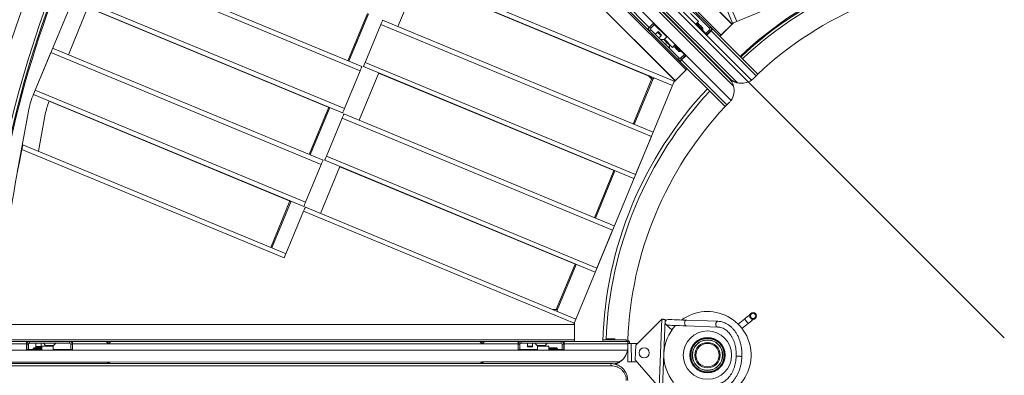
# Model space of a CAD drawing. Header units: millimetres. Extents: x 0 to 420, y 0 to 297.
# Tile 3 of 131: x 131 to 174, y 69 to 85. Entities that reach past the tile are written whole.
import ezdxf

# ---------------------------------------------------------------- set-up
doc = ezdxf.new("R2010")
doc.units = ezdxf.units.MM
doc.layers.add('0COTES', color=5, linetype='Continuous')
doc.styles.add('SLDTEXTSTYLE0', font='TXT', dxfattribs={"width": 0.75})
doc.dimstyles.new('SLDDIMSTYLE1', dxfattribs={"dimtxt": 3.5, "dimasz": 3.302, "dimexe": 0, "dimexo": 0.0625, "dimgap": 0.875, "dimtad": 1, "dimdec": 0, "dimlfac": 20, "dimrnd": 1e-09, "dimzin": 12, "dimdsep": 46, "dimtxsty": 'SLDTEXTSTYLE0', "dimsah": 1, "dimcen": 0, "dimadec": 0, "dimazin": 3, "dimtfac": 1, "dimtdec": 0, "dimtofl": 0, "dimtmove": 0, "dimatfit": 3, "dimfxl": 0, "dimfrac": 2, "dimtolj": 1, "dimtzin": 12, "dimarcsym": 0})

# ---------------------------------------------------------------- blocks, each defined once
blk = doc.blocks.new('_D_5')
at = {"layer": '0COTES'}
for q in [(109.054, 136.014), (174.319, 70.749)]:
    blk.add_line((142.466, 102.602), q, dxfattribs=at)
blk.add_arc((174.319, 70.749), 45.046, 135.6187, 136.2717, dxfattribs=at)
blk.add_solid([(142.466, 102.602), (140.491, 105.296), (139.772, 104.577)], dxfattribs=at)
at = {"layer": '0COTES', "insert": (112.243, 139.203), "char_height": 3.5, "attachment_point": 1, "rotation": 315, "style": 'SLDTEXTSTYLE0'}
blk.add_mtext('R901', dxfattribs=at)

msp = doc.modelspace()

# ---------------------------------------------------------------- linework, layer by layer
at = {"color": 7, "linetype": 'Continuous', "lineweight": 18}
for p, q in [((162.366, 84.514), (144.545, 102.331)), ((144.556, 102.319), (162.342, 84.538)), ((161.836, 83.984), (144.014, 101.8)), ((161.889, 84.037), (144.067, 101.853)), ((163.225, 82.064), (143.932, 101.352)), ((160.35, 82.509), (142.531, 100.329)), ((160.403, 82.563), (142.584, 100.382)), ((162.322, 81.173), (143.032, 100.464)), ((159.873, 82.032), (142.053, 99.851)), ((142.065, 99.84), (159.849, 82.056)), ((162.388, 84.557), (157.469, 96.428)), ((157.654, 96.505), (162.572, 84.635)), ((135.939, 91.673), (131.703, 81.445)), ((162.427, 84.575), (172.969, 88.943)), ((146.038, 82.474), (134.166, 87.39)), ((134.242, 87.575), (146.114, 82.659)), ((159.83, 82.01), (147.958, 86.927)), ((147.696, 84.412), (148.547, 86.467)), ((147.881, 86.743), (159.751, 81.826)), ((148.543, 86.458), (158.76, 82.226)), ((162.435, 81.803), (158.176, 86.063)), ((158.317, 86.063), (162.241, 82.138)), ((162.596, 81.951), (158.335, 86.21)), ((158.335, 86.069), (162.26, 82.145)), ((133.477, 85.727), (145.349, 80.811)), ((161.374, 84.346), (160.13, 85.59)), ((134.093, 85.256), (133.232, 83.177)), ((145.273, 80.626), (133.4, 85.543)), ((144.706, 80.851), (134.09, 85.248)), ((157.61, 85.497), (158.732, 84.374)), ((146.364, 84.981), (145.507, 82.91)), ((146.412, 84.971), (145.551, 82.892)), ((160.545, 84.991), (160.899, 84.637)), ((146.952, 84.504), (146.263, 82.84)), ((158.824, 79.587), (146.952, 84.504)), ((147.028, 84.688), (158.901, 79.772)), ((158.662, 84.304), (158.732, 84.374)), ((158.732, 84.374), (158.909, 84.551)), ((158.796, 84.339), (158.747, 84.389)), ((158.796, 84.339), (158.959, 84.502)), ((158.909, 84.551), (159.501, 83.959)), ((160.899, 84.637), (160.793, 84.531)), ((160.793, 84.531), (161.27, 84.054)), ((161.085, 84.275), (161.085, 84.346)), ((161.374, 84.346), (161.424, 84.395)), ((161.447, 84.231), (161.518, 84.302)), ((161.491, 84.275), (161.459, 84.307)), ((161.836, 83.984), (162.427, 84.575)), ((162.366, 84.514), (161.889, 84.037)), ((162.342, 84.538), (162.388, 84.557)), ((162.424, 84.572), (162.388, 84.557)), ((158.796, 84.268), (158.747, 84.219)), ((160.041, 83.024), (158.796, 84.268)), ((159.094, 84.171), (159.111, 84.188)), ((159.094, 84.171), (159.253, 84.012)), ((159.133, 84.174), (159.257, 84.05)), ((159.253, 84.012), (159.271, 84.029)), ((159.501, 83.959), (159.395, 83.853)), ((160.23, 84.175), (160.217, 84.162)), ((160.429, 83.95), (160.442, 83.963)), ((161.067, 84.257), (161.085, 84.275)), ((161.212, 84.113), (161.374, 84.275)), ((161.424, 84.226), (161.261, 84.063)), ((161.27, 84.054), (161.447, 84.231)), ((161.374, 84.275), (161.424, 84.226)), ((161.447, 84.231), (163.427, 82.251)), ((161.889, 84.037), (161.836, 83.984)), ((161.836, 83.984), (162.72, 83.1)), ((132.539, 83.464), (144.412, 78.547)), ((159.369, 83.843), (159.233, 83.843)), ((159.395, 83.853), (159.749, 83.499)), ((159.448, 83.8), (159.43, 83.782)), ((159.554, 83.658), (159.572, 83.676)), ((159.616, 83.461), (159.616, 83.597)), ((159.749, 83.499), (159.855, 83.605)), ((159.855, 83.605), (160.332, 83.128)), ((160.931, 83.474), (160.92, 83.462)), ((160.946, 83.459), (160.933, 83.446)), ((132.463, 83.279), (131.774, 81.616)), ((144.335, 78.362), (132.463, 83.279)), ((160.041, 83.024), (159.991, 82.974)), ((160.041, 83.314), (160.111, 83.314)), ((160.111, 83.314), (160.129, 83.331)), ((160.274, 83.187), (160.111, 83.024)), ((160.111, 83.024), (160.161, 82.974)), ((160.332, 83.128), (160.155, 82.951)), ((160.161, 82.974), (160.323, 83.137)), ((163.498, 82.322), (162.72, 83.1)), ((158.059, 77.739), (146.187, 82.656)), ((146.263, 82.84), (158.135, 77.924)), ((159.811, 81.971), (160.403, 82.563)), ((160.155, 82.951), (160.085, 82.881)), ((160.155, 82.951), (162.135, 80.972)), ((160.35, 82.509), (160.403, 82.563)), ((161.287, 81.679), (160.403, 82.563)), ((145.349, 80.811), (146.038, 82.474)), ((145.993, 80.301), (146.854, 82.379)), ((157.224, 78.074), (146.851, 82.371)), ((158.025, 80.134), (158.851, 82.128)), ((158.835, 82.112), (158.694, 82.253)), ((158.883, 82.103), (158.741, 82.244)), ((158.854, 82.131), (158.835, 82.112)), ((158.851, 82.128), (158.854, 82.131)), ((158.941, 82.161), (158.883, 82.103)), ((158.898, 82.119), (158.941, 82.161)), ((159.873, 82.032), (160.35, 82.509)), ((163.427, 82.251), (163.321, 82.145)), ((163.427, 82.251), (163.498, 82.322)), ((155.445, 71.428), (159.811, 81.971)), ((158.069, 80.116), (158.898, 82.119)), ((158.835, 82.112), (158.842, 82.105)), ((158.883, 82.103), (158.889, 82.096)), ((159.815, 81.974), (159.83, 82.01)), ((159.849, 82.056), (159.83, 82.01)), ((162.559, 81.962), (162.577, 81.944)), ((143.57, 76.515), (131.698, 81.431)), ((131.774, 81.616), (143.646, 76.699)), ((162.065, 80.901), (161.287, 81.679)), ((143.003, 76.74), (132.388, 81.137)), ((144.661, 80.869), (143.804, 78.799)), ((144.709, 80.859), (143.848, 78.781)), ((162.135, 80.972), (162.065, 80.901)), ((162.135, 80.972), (162.241, 81.078)), ((131.482, 80.698), (130.979, 78.004)), ((132.219, 80.56), (131.917, 78.94)), ((145.326, 80.577), (157.198, 75.66)), ((145.249, 80.392), (144.56, 78.729)), ((157.121, 75.475), (145.249, 80.392)), ((158.135, 77.924), (158.824, 79.587)), ((131.237, 79.222), (142.786, 74.44)), ((142.71, 74.255), (131.194, 79.023)), ((144.56, 78.729), (156.433, 73.812)), ((143.646, 76.699), (144.335, 78.362)), ((144.3, 76.213), (145.151, 78.268)), ((156.356, 73.628), (144.484, 78.544)), ((155.521, 73.963), (145.148, 78.259)), ((156.322, 76.023), (157.179, 78.092)), ((156.366, 76.005), (157.227, 78.083)), ((142.959, 76.758), (142.114, 74.718)), ((143.007, 76.748), (142.158, 74.7)), ((143.558, 76.304), (142.71, 74.255)), ((155.431, 71.388), (143.558, 76.304)), ((143.635, 76.489), (155.505, 71.573)), ((156.433, 73.812), (157.121, 75.475)), ((154.652, 71.992), (155.476, 73.981)), ((154.695, 71.969), (155.525, 73.972)), ((154.647, 72.001), (154.473, 72.001)), ((154.695, 71.992), (154.495, 71.992)), ((154.647, 71.992), (154.647, 72.001)), ((154.647, 72.001), (154.656, 72.001)), ((154.695, 71.909), (154.695, 71.992)), ((154.695, 71.992), (154.704, 71.992)), ((154.695, 71.969), (154.695, 71.909)), ((155.445, 71.342), (130.245, 71.338)), ((130.262, 71.338), (155.412, 71.342)), ((155.412, 71.342), (155.431, 71.388)), ((155.445, 71.423), (155.431, 71.388)), ((155.445, 70.592), (155.445, 71.428)), ((155.445, 71.342), (155.445, 70.667)), ((158.138, 70.431), (159.279, 71.565)), ((159.171, 68.567), (159.279, 71.565)), ((159.429, 71.56), (159.32, 68.562)), ((161.743, 71.476), (160.376, 71.525)), ((162.921, 71.581), (162.634, 71.354)), ((162.8, 71.167), (163.076, 71.384)), ((160.367, 71.276), (161.734, 71.226)), ((128.595, 70.488), (131.395, 70.489)), ((155.445, 70.667), (130.245, 70.663)), ((155.445, 70.592), (130.245, 70.588)), ((131.395, 70.589), (131.395, 70.489)), ((131.47, 70.574), (131.395, 70.574)), ((131.395, 70.489), (131.395, 70.239)), ((131.478, 70.469), (131.408, 70.469)), ((131.408, 70.239), (131.408, 70.469)), ((131.478, 70.469), (131.478, 70.239)), ((131.528, 70.519), (131.528, 70.589)), ((133.288, 70.519), (131.528, 70.519)), ((132.138, 70.51), (132.233, 70.414)), ((132.582, 70.414), (132.678, 70.51)), ((133.288, 70.519), (133.288, 70.589)), ((133.338, 70.469), (133.408, 70.469)), ((133.338, 70.239), (133.338, 70.469)), ((133.408, 70.574), (133.346, 70.574)), ((133.408, 70.489), (133.408, 70.589)), ((133.408, 70.239), (133.408, 70.489)), ((133.408, 70.489), (134.995, 70.489)), ((134.995, 70.489), (134.895, 70.589)), ((135.08, 70.574), (134.911, 70.574)), ((135.095, 70.589), (134.995, 70.489)), ((134.995, 70.489), (151.395, 70.491)), ((151.395, 70.491), (151.295, 70.591)), ((151.478, 70.574), (151.313, 70.574)), ((151.495, 70.591), (151.395, 70.491)), ((151.395, 70.491), (152.983, 70.491)), ((152.983, 70.591), (152.983, 70.491)), ((153.04, 70.574), (152.983, 70.574)), ((152.983, 70.491), (152.983, 70.241)), ((153.053, 70.471), (152.983, 70.471)), ((153.053, 70.471), (153.053, 70.241)), ((153.103, 70.521), (153.103, 70.591)), ((154.863, 70.522), (153.103, 70.521)), ((153.713, 70.513), (153.808, 70.417)), ((154.157, 70.417), (154.253, 70.513)), ((154.863, 70.522), (154.863, 70.592)), ((154.913, 70.472), (154.983, 70.472)), ((154.913, 70.242), (154.913, 70.472)), ((154.995, 70.574), (154.926, 70.574)), ((154.983, 70.472), (154.983, 70.242)), ((154.995, 70.492), (154.995, 70.592)), ((154.995, 70.242), (154.995, 70.492)), ((154.995, 70.492), (157.795, 70.492)), ((155.445, 70.667), (155.445, 70.592)), ((155.445, 70.592), (156.695, 70.592)), ((157.795, 70.592), (156.695, 70.592)), ((156.698, 70.667), (157.72, 70.667)), ((156.868, 70.707), (156.863, 70.702)), ((156.863, 70.702), (156.863, 70.667)), ((157.228, 70.702), (157.223, 70.707)), ((157.228, 70.667), (157.228, 70.702)), ((157.72, 70.592), (157.72, 70.667)), ((157.795, 70.492), (157.795, 70.592)), ((157.795, 70.517), (157.87, 70.517)), ((157.795, 70.492), (157.795, 70.342)), ((157.87, 70.517), (157.87, 70.497)), ((157.946, 69.697), (157.945, 70.497)), ((157.945, 70.497), (158.204, 70.497)), ((157.785, 70.217), (130.504, 70.213)), ((131.395, 70.239), (132.07, 70.239)), ((131.733, 70.314), (131.683, 70.264)), ((131.683, 70.264), (131.683, 70.239)), ((132.033, 70.377), (131.808, 70.377)), ((131.808, 70.377), (131.808, 70.352)), ((132.008, 70.347), (131.833, 70.347)), ((132.033, 70.377), (132.033, 70.352)), ((132.07, 70.239), (132.07, 70.389)), ((132.07, 70.389), (132.57, 70.389)), ((132.32, 70.414), (132.32, 70.389)), ((132.495, 70.389), (132.495, 70.414)), ((132.57, 70.389), (132.57, 70.239)), ((132.57, 70.239), (133.408, 70.239)), ((152.983, 70.241), (153.82, 70.242)), ((153.608, 70.38), (153.383, 70.38)), ((153.383, 70.38), (153.383, 70.355)), ((153.583, 70.35), (153.408, 70.35)), ((153.608, 70.38), (153.608, 70.355)), ((153.82, 70.242), (153.82, 70.392)), ((153.82, 70.392), (154.32, 70.392)), ((153.895, 70.417), (153.895, 70.392)), ((154.07, 70.392), (154.07, 70.417)), ((154.32, 70.392), (154.32, 70.242)), ((154.32, 70.242), (154.995, 70.242)), ((154.708, 70.267), (154.658, 70.317)), ((154.708, 70.242), (154.708, 70.267)), ((157.796, 69.697), (157.795, 70.342)), ((158.138, 70.431), (158.114, 69.781)), ((134.996, 69.689), (128.971, 69.688)), ((129.337, 69.624), (157.037, 69.624)), ((134.93, 69.624), (134.996, 69.689)), ((134.98, 69.674), (135.011, 69.674)), ((151.396, 69.691), (134.996, 69.689)), ((134.996, 69.689), (135.061, 69.624)), ((151.328, 69.624), (151.396, 69.691)), ((151.378, 69.674), (151.413, 69.674)), ((157.42, 69.692), (151.396, 69.691)), ((151.396, 69.691), (151.463, 69.624)), ((157.074, 69.524), (157.037, 69.624)), ((157.386, 69.674), (157.411, 69.674)), ((157.946, 69.697), (158.187, 69.697)), ((159.171, 68.567), (158.114, 69.781)), ((162.764, 69.938), (162.583, 69.944)), ((157.074, 69.524), (129.299, 69.524))]:
    msp.add_line(p, q, dxfattribs=at)
at = {"color": 7, "linetype": 'Continuous', "lineweight": 18, "flags": 128}
for points in [[(146.952, 84.504), (146.967, 84.54), (146.981, 84.574), (146.994, 84.606), (147.006, 84.634), (147.015, 84.657), (147.023, 84.674), (147.027, 84.685), (147.028, 84.688)], [(161.085, 84.275), (161.078, 84.282), (161.059, 84.3), (161.029, 84.33), (160.99, 84.37), (160.942, 84.418), (160.889, 84.471), (160.832, 84.528), (160.811, 84.549)], [(161.085, 84.346), (161.078, 84.352), (161.059, 84.371), (161.03, 84.401), (160.991, 84.44), (160.944, 84.486), (160.893, 84.537), (160.85, 84.58)], [(158.994, 84.07), (159.01, 84.086), (159.03, 84.107), (159.048, 84.125), (159.064, 84.14), (159.077, 84.154), (159.087, 84.164), (159.094, 84.171)], [(159.253, 84.012), (159.246, 84.005), (159.236, 83.994), (159.223, 83.981), (159.207, 83.966), (159.189, 83.947), (159.169, 83.927), (159.153, 83.911)], [(159.616, 83.597), (159.609, 83.603), (159.59, 83.623), (159.56, 83.653), (159.522, 83.69), (159.482, 83.73), (159.443, 83.77), (159.409, 83.804), (159.384, 83.829), (159.37, 83.842), (159.369, 83.843)], [(159.8, 83.554), (159.814, 83.54), (159.867, 83.487), (159.917, 83.437), (159.961, 83.393), (159.997, 83.357), (160.023, 83.331), (160.038, 83.317), (160.041, 83.314)], [(159.837, 83.588), (159.837, 83.588), (159.895, 83.53), (159.949, 83.476), (160, 83.425), (160.042, 83.383), (160.076, 83.349), (160.099, 83.326), (160.11, 83.315), (160.111, 83.314)], [(146.114, 82.659), (146.113, 82.655), (146.109, 82.645), (146.101, 82.627), (146.092, 82.604), (146.08, 82.576), (146.067, 82.545), (146.053, 82.51), (146.038, 82.474)], [(146.187, 82.656), (146.188, 82.659), (146.192, 82.67), (146.2, 82.687), (146.209, 82.71), (146.221, 82.738), (146.234, 82.77), (146.248, 82.804), (146.263, 82.84)], [(145.249, 80.392), (145.264, 80.428), (145.278, 80.463), (145.292, 80.495), (145.303, 80.523), (145.313, 80.546), (145.32, 80.563), (145.324, 80.573), (145.326, 80.577)], [(145.349, 80.811), (145.334, 80.775), (145.32, 80.74), (145.307, 80.708), (145.295, 80.68), (145.285, 80.657), (145.278, 80.64), (145.274, 80.63), (145.273, 80.626)], [(144.484, 78.544), (144.485, 78.548), (144.49, 78.558), (144.497, 78.575), (144.506, 78.598), (144.518, 78.626), (144.531, 78.658), (144.546, 78.693), (144.56, 78.729)], [(144.412, 78.547), (144.41, 78.544), (144.406, 78.533), (144.399, 78.516), (144.389, 78.493), (144.378, 78.465), (144.364, 78.433), (144.35, 78.398), (144.335, 78.362)], [(143.646, 76.699), (143.631, 76.663), (143.617, 76.629), (143.604, 76.597), (143.592, 76.569), (143.583, 76.546), (143.576, 76.529), (143.571, 76.518), (143.57, 76.515)], [(143.558, 76.304), (143.573, 76.34), (143.587, 76.375), (143.601, 76.406), (143.612, 76.434), (143.622, 76.457), (143.629, 76.475), (143.633, 76.485), (143.635, 76.489)], [(163.15, 71.761), (163.129, 71.745), (163.084, 71.71), (163.033, 71.669), (162.978, 71.626), (162.921, 71.581)], [(159.279, 71.565), (159.309, 71.564), (159.337, 71.563), (159.363, 71.562), (159.385, 71.561), (159.404, 71.561), (159.418, 71.56), (159.426, 71.56), (159.429, 71.56)], [(159.47, 71.338), (159.475, 71.333), (159.491, 71.319), (159.516, 71.295), (159.551, 71.264), (159.593, 71.225), (159.64, 71.182), (159.692, 71.134), (159.728, 71.101)], [(160.376, 71.525), (160.212, 71.531), (160.064, 71.537), (159.933, 71.541), (159.821, 71.546), (159.727, 71.549), (159.654, 71.552), (159.601, 71.554), (159.569, 71.555), (159.559, 71.555)], [(163.076, 71.384), (163.133, 71.43), (163.188, 71.473), (163.239, 71.513), (163.284, 71.549), (163.305, 71.565)], [(159.549, 71.305), (159.56, 71.305), (159.592, 71.304), (159.645, 71.302), (159.718, 71.299), (159.812, 71.296), (159.924, 71.292), (160.055, 71.287), (160.203, 71.282), (160.367, 71.276)], [(131.808, 70.377), (131.808, 70.387), (131.808, 70.401), (131.808, 70.42), (131.808, 70.442), (131.808, 70.467), (131.808, 70.496), (131.808, 70.519)], [(132.033, 70.519), (132.033, 70.496), (132.033, 70.467), (132.033, 70.442), (132.033, 70.42), (132.033, 70.401), (132.033, 70.387), (132.033, 70.377)], [(153.383, 70.38), (153.383, 70.39), (153.383, 70.404), (153.383, 70.422), (153.383, 70.445), (153.383, 70.47), (153.383, 70.499), (153.383, 70.521)], [(153.608, 70.521), (153.608, 70.499), (153.608, 70.47), (153.608, 70.445), (153.608, 70.422), (153.608, 70.404), (153.608, 70.39), (153.608, 70.38)], [(157.228, 70.702), (157.224, 70.702), (157.203, 70.702), (157.166, 70.702), (157.118, 70.702), (157.063, 70.702), (157.006, 70.702), (156.953, 70.702), (156.909, 70.702), (156.878, 70.702), (156.864, 70.702), (156.863, 70.702)], [(156.868, 70.707), (156.872, 70.707), (156.895, 70.707), (156.934, 70.707), (156.984, 70.707), (157.042, 70.707), (157.1, 70.707), (157.152, 70.707), (157.192, 70.707), (157.217, 70.707), (157.223, 70.707)], [(157.795, 70.497), (157.798, 70.497), (157.807, 70.497), (157.821, 70.497), (157.839, 70.497), (157.862, 70.497), (157.888, 70.497), (157.916, 70.497), (157.945, 70.497)], [(132.07, 70.264), (132.015, 70.264), (131.936, 70.264), (131.863, 70.264), (131.798, 70.264), (131.746, 70.264), (131.709, 70.264), (131.688, 70.264), (131.683, 70.264)], [(132.066, 70.314), (132.06, 70.314), (131.985, 70.314), (131.914, 70.314), (131.851, 70.314), (131.798, 70.314), (131.76, 70.314), (131.738, 70.314), (131.733, 70.314)], [(132.582, 70.414), (132.573, 70.414), (132.546, 70.414), (132.503, 70.414), (132.451, 70.414), (132.394, 70.414), (132.338, 70.414), (132.29, 70.414), (132.254, 70.414), (132.236, 70.414), (132.233, 70.414)], [(154.157, 70.417), (154.148, 70.417), (154.121, 70.417), (154.078, 70.417), (154.026, 70.417), (153.969, 70.417), (153.913, 70.417), (153.865, 70.417), (153.829, 70.417), (153.811, 70.417), (153.808, 70.417)], [(154.708, 70.267), (154.699, 70.267), (154.672, 70.267), (154.63, 70.267), (154.574, 70.267), (154.507, 70.267), (154.431, 70.267), (154.351, 70.267), (154.32, 70.267)], [(154.658, 70.317), (154.649, 70.317), (154.622, 70.317), (154.581, 70.317), (154.525, 70.317), (154.46, 70.317), (154.387, 70.317), (154.326, 70.317)], [(157.796, 69.697), (157.798, 69.697), (157.807, 69.697), (157.821, 69.697), (157.839, 69.697), (157.862, 69.697), (157.888, 69.697), (157.916, 69.697), (157.946, 69.697)], [(162.764, 69.938), (162.724, 69.94), (162.677, 69.942), (162.629, 69.944), (162.588, 69.946), (162.56, 69.947), (162.549, 69.947), (162.557, 69.946), (162.583, 69.944)], [(162.764, 69.938), (162.724, 69.939), (162.677, 69.94), (162.629, 69.941), (162.588, 69.942), (162.559, 69.944), (162.549, 69.944), (162.557, 69.945), (162.583, 69.944)]]:
    msp.add_lwpolyline(points, dxfattribs=at)
at = {"color": 8, "linetype": 'Continuous', "lineweight": 18, "flags": 128}
for points in [[(159.233, 83.843), (159.24, 83.837), (159.259, 83.818), (159.289, 83.787), (159.329, 83.748), (159.375, 83.702), (159.424, 83.652), (159.474, 83.603), (159.52, 83.557), (159.56, 83.517), (159.59, 83.487), (159.609, 83.468), (159.616, 83.461), (159.616, 83.461)], [(160.376, 71.525), (160.343, 71.517), (160.314, 71.491), (160.294, 71.451), (160.286, 71.404), (160.29, 71.356), (160.307, 71.314), (160.334, 71.286), (160.367, 71.276), (160.367, 71.276)], [(161.743, 71.476), (161.71, 71.467), (161.681, 71.441), (161.661, 71.402), (161.653, 71.354), (161.658, 71.306), (161.675, 71.265), (161.702, 71.237), (161.734, 71.226)], [(162.948, 71.546), (162.929, 71.57), (162.921, 71.58), (162.921, 71.581)], [(163.076, 71.384), (163.072, 71.389), (163.057, 71.408), (163.033, 71.438), (163.004, 71.474), (162.974, 71.512), (162.948, 71.546)], [(132.138, 70.51), (132.147, 70.51), (132.174, 70.51), (132.217, 70.51), (132.273, 70.51), (132.338, 70.51), (132.408, 70.51), (132.478, 70.51), (132.543, 70.51), (132.599, 70.51), (132.642, 70.51), (132.669, 70.51), (132.678, 70.51)], [(153.713, 70.513), (153.722, 70.513), (153.749, 70.513), (153.792, 70.513), (153.848, 70.513), (153.913, 70.513), (153.983, 70.513), (154.053, 70.513), (154.118, 70.513), (154.174, 70.513), (154.217, 70.513), (154.244, 70.513), (154.253, 70.513)]]:
    msp.add_lwpolyline(points, dxfattribs=at)
at = {"color": 7, "linetype": 'Continuous', "lineweight": 18}
for centre, radius in [((163.292, 71.715), 0.15), ((163.292, 71.715), 0.112), ((161.289, 69.991), 1.061), ((161.289, 69.991), 0.775), ((161.289, 69.991), 0.756), ((161.289, 69.991), 0.742), ((161.289, 69.991), 0.737), ((161.289, 69.991), 0.669), ((161.289, 69.991), 0.663), ((161.289, 69.991), 0.558), ((161.289, 69.991), 0.558), ((161.289, 69.991), 0.515), ((158.51, 70.092), 0.225)]:
    msp.add_circle(centre, radius, dxfattribs=at)
for centre, radius, start, end in [((173.63, 70.06), 45.046, 135.6531, 179.3469), ((173.63, 70.06), 44.096, 135.6671, 179.3139), ((173.688, 70.037), 44.044, 135.7317, 179.2683), ((173.736, 70.029), 44.044, 135.7355, 179.2722), ((174.289, 70.85), 16.85, 91.644, 133.3637), ((174.289, 70.797), 16.85, 91.644, 133.2361), ((174.318, 70.751), 16.8, 91.7476, 133.19), ((174.318, 70.751), 15.85, 91.8524, 133.081), ((158.831, 84.304), 0.12, 135, 225), ((158.831, 84.304), 0.05, 135, 225), ((161.339, 84.311), 0.05, 315.0077, 45.0077), ((161.339, 84.311), 0.12, 315.0077, 45.0077), ((159.106, 84.156), 0.0325, 34.4941, 80.8758), ((159.238, 84.024), 0.0326, 9.2143, 55.4608), ((159.233, 83.873), 0.03, 225, 270), ((159.646, 83.461), 0.03, 180, 225), ((149.413, 93.84), 15.447, 317.9566, 318.0495), ((160.076, 83.059), 0.05, 225, 315), ((160.076, 83.059), 0.12, 225, 315), ((161.711, 81.608), 0.75, 15.0736, 45), ((162.772, 82.669), 0.75, 225, 254.9264), ((162.791, 82.676), 0.75, 225.0077, 254.9341), ((162.791, 82.676), 0.75, 305.4136, 315.0077), ((161.711, 81.608), 0.75, 324.5941, 15.0736), ((162.772, 82.669), 0.75, 254.9264, 290.9478), ((162.791, 82.676), 0.75, 254.9341, 305.4136), ((135.168, 80.01), 3.75, 157.5038, 169.4349), ((173.539, 70.111), 16.85, 136.644, 178.3637), ((173.629, 70.061), 16.8, 136.7476, 177.9341), ((135.168, 80.01), 3, 157.9484, 169.4349), ((173.629, 70.061), 15.85, 136.8524, 177.871), ((161.711, 81.608), 0.75, 315, 324.5941), ((173.734, 69.96), 43.494, 167.9733, 178.1842), ((161.289, 69.991), 1.915, 357.9203, 126.3576), ((159.554, 71.43), 0.125, 87.9203, 267.9203), ((161.289, 69.991), 1.915, 137.0705, 218.7702), ((131.528, 70.469), 0.12, 90.0077, 180.0077), ((131.528, 70.469), 0.05, 90.0077, 180.0077), ((132.116, 70.489), 0.03, 45.0077, 90.0077), ((132.699, 70.489), 0.03, 90.0077, 135.0077), ((133.288, 70.469), 0.12, 0.0077, 90.0077), ((133.288, 70.469), 0.05, 0.0077, 90.0077), ((153.103, 70.471), 0.12, 90.0077, 180.0077), ((153.103, 70.471), 0.05, 90.0077, 180.0077), ((153.691, 70.491), 0.03, 45.0077, 90.0077), ((154.274, 70.492), 0.03, 90.0077, 135.0077), ((154.863, 70.472), 0.12, 0.0077, 90.0077), ((154.863, 70.472), 0.05, 0.0077, 90.0077), ((157.72, 70.517), 0.15, 0.0077, 90.0077), ((131.827, 70.379), 0.0325, 234.1207, 280.5419), ((132.014, 70.379), 0.0326, 259.5198, 305.8565), ((153.402, 70.382), 0.0325, 234.1256, 280.5306), ((153.589, 70.382), 0.0325, 259.5048, 305.8651), ((157.045, 70.342), 0.75, 299.9341, 350.4136), ((157.045, 70.342), 0.75, 350.4136, 0.0077), ((157.045, 70.342), 0.75, 280.436, 299.9341), ((157.037, 70.324), 0.75, 284.778, 299.9264), ((157.037, 70.324), 0.75, 299.9264, 335.9505), ((161.289, 69.991), 1.915, 229.4831, 357.9203)]:
    msp.add_arc(centre, radius, start, end, dxfattribs=at)
at = {"color": 8, "linetype": 'Continuous', "lineweight": 18}
msp.add_arc((160.902, 83.474), 0.0216, 324.5331, 25.2502, dxfattribs=at)
at = {"color": 7, "linetype": 'Continuous', "lineweight": 18}
for points, knots in [([(131.194, 79.023), (131.199, 79.046), (131.209, 79.091), (131.222, 79.151), (131.232, 79.196), (131.237, 79.219), (131.237, 79.221), (131.237, 79.222)], [0, 0, 0, 0, 0.219194, 0.438435, 0.655888, 0.86992, 1, 1, 1, 1]), ([(162.799, 69.935), (162.799, 69.963), (162.802, 70.042), (162.797, 70.172), (162.78, 70.324), (162.751, 70.473), (162.711, 70.616), (162.66, 70.753), (162.598, 70.882), (162.526, 71.002), (162.445, 71.11), (162.355, 71.207), (162.257, 71.29), (162.154, 71.358), (162.045, 71.412), (161.932, 71.45), (161.831, 71.47), (161.768, 71.474), (161.743, 71.476)], [0, 0, 0, 0, 0.035449, 0.101752, 0.168105, 0.234499, 0.30094, 0.367431, 0.433957, 0.50048, 0.566941, 0.633256, 0.699323, 0.765034, 0.830302, 0.895095, 0.959458, 1, 1, 1, 1]), ([(161.734, 71.226), (161.75, 71.225), (161.798, 71.222), (161.877, 71.206), (161.971, 71.172), (162.061, 71.122), (162.146, 71.058), (162.226, 70.981), (162.298, 70.891), (162.363, 70.79), (162.42, 70.679), (162.467, 70.559), (162.504, 70.432), (162.531, 70.298), (162.547, 70.161), (162.552, 70.043), (162.55, 69.972), (162.549, 69.947)], [0, 0, 0, 0, 0.035432, 0.109554, 0.18342, 0.256514, 0.328697, 0.400095, 0.470922, 0.541391, 0.611661, 0.681841, 0.751991, 0.822139, 0.892303, 0.962482, 1, 1, 1, 1]), ([(157.037, 69.624), (157.063, 69.623), (157.112, 69.621), (157.179, 69.611), (157.234, 69.598), (157.279, 69.584), (157.337, 69.562), (157.407, 69.528), (157.488, 69.475), (157.575, 69.401), (157.662, 69.298), (157.734, 69.162), (157.779, 69.019), (157.784, 68.921), (157.787, 68.874)], [0, 0, 0, 0, 0.068329, 0.127358, 0.177087, 0.217531, 0.248674, 0.338303, 0.421279, 0.497625, 0.631287, 0.759237, 0.881956, 1, 1, 1, 1]), ([(161.635, 68.478), (161.657, 68.477), (161.717, 68.477), (161.816, 68.488), (161.93, 68.516), (162.041, 68.56), (162.148, 68.618), (162.25, 68.691), (162.346, 68.777), (162.436, 68.876), (162.517, 68.987), (162.589, 69.109), (162.652, 69.24), (162.704, 69.379), (162.746, 69.523), (162.776, 69.673), (162.793, 69.812), (162.797, 69.9), (162.799, 69.938)], [0, 0, 0, 0, 0.03639, 0.100302, 0.164245, 0.228378, 0.292847, 0.357726, 0.423019, 0.488671, 0.554598, 0.620712, 0.686938, 0.753218, 0.819515, 0.88581, 0.952103, 1, 1, 1, 1]), ([(162.549, 69.944), (162.548, 69.92), (162.545, 69.85), (162.532, 69.733), (162.506, 69.597), (162.47, 69.467), (162.424, 69.342), (162.368, 69.226), (162.305, 69.12), (162.233, 69.024), (162.156, 68.941), (162.073, 68.87), (161.986, 68.812), (161.895, 68.769), (161.801, 68.74), (161.717, 68.727), (161.665, 68.727), (161.644, 68.728)], [0, 0, 0, 0, 0.036239, 0.106377, 0.176501, 0.24657, 0.316572, 0.386508, 0.456399, 0.526278, 0.596208, 0.666308, 0.736746, 0.807744, 0.879536, 0.952282, 1, 1, 1, 1]), ([(162.764, 69.938), (162.765, 69.938), (162.775, 69.937), (162.79, 69.937), (162.8, 69.936), (162.798, 69.936), (162.798, 69.936)], [0, 0, 0, 0, 0.03448, 0.478835, 0.923217, 1, 1, 1, 1]), ([(157.726, 68.874), (157.724, 68.918), (157.719, 69.006), (157.677, 69.132), (157.614, 69.247), (157.529, 69.345), (157.43, 69.424), (157.318, 69.481), (157.198, 69.517), (157.116, 69.521), (157.074, 69.524)], [0, 0, 0, 0, 0.124104, 0.249641, 0.373401, 0.499325, 0.623774, 0.749306, 0.874553, 1, 1, 1, 1])]:
    msp.add_open_spline(points, degree=3, knots=knots, dxfattribs=at)

# ---------------------------------------------------------------- dimensions: what is measured, and where the dimension line sits
at = {"layer": '0COTES'}
dim = msp.add_radius_dim(center=(174.319, 70.749), mpoint=(142.466, 102.602), dimstyle='SLDDIMSTYLE1', dxfattribs=at)
dim.commit()
dim.dimension.update_dxf_attribs({"geometry": '_D_5', "text_midpoint": (112.768, 132.3), "dimtype": 164})

doc.saveas('drawing.dxf')
